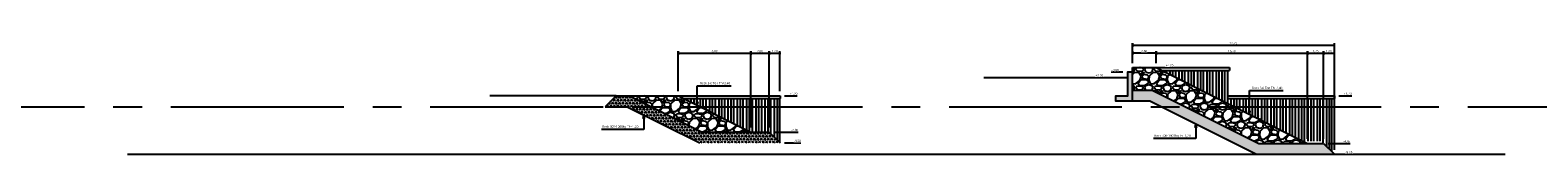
# Model space of a CAD drawing. Header units: metres. Extents: x 2831 to 4656, y -1529 to 547.
# Tile 10 of 20: x 4008 to 4174, y -1465 to -1453. Entities that reach past the tile are written whole.
import ezdxf
from ezdxf.enums import TextEntityAlignment as Align

# ---------------------------------------------------------------- set-up
doc = ezdxf.new("R2010")
doc.units = ezdxf.units.M
doc.linetypes.add('06 Sections$0$CENTER2', pattern=[28.575, 19.05, -3.175, 3.175, -3.175])
for name, color, linetype in [('06 Sections$0$H000B2-HATCH-018', 1, 'Continuous'), ('06 Sections$0$H000BW-HATCH-K253', 253, 'Continuous'), ('06 Sections$0$H000E1-GEN-013', 8, 'Continuous'), ('06 Sections$0$H000E4-GEN-035', 3, 'Continuous'), ('06 Sections$0$H000E5-GEN-050', 4, 'Continuous'), ('06 Sections$0$H000H3-TEXT-025', 7, 'Continuous'), ('06 Sections$0$H000S3-DIM-025', 7, 'Continuous'), ('06 Sections$0$H030L2-SYS-018', 1, '06 Sections$0$CENTER2')]:
    doc.layers.add(name, color=color, linetype=linetype)
doc.styles.add('06 Sections$0$ISO', font='segoeui.ttf')
doc.dimstyles.new('06 Sections$0$WB-M100', dxfattribs={"dimscale": 0.1, "dimtxt": 2.5, "dimasz": 1, "dimexe": 2, "dimexo": 5, "dimgap": 1, "dimtad": 1, "dimzin": 0, "dimdsep": 46, "dimtxsty": '06 Sections$0$ISO', "dimblk1": '06 Sections$0$dimdot', "dimblk2": '06 Sections$0$dimdot', "dimsah": 1, "dimcen": 0, "dimdle": 2, "dimclrd": 256, "dimclre": 256, "dimclrt": 256, "dimadec": 0, "dimazin": 0, "dimtp": 1, "dimtfac": 1, "dimtix": 1, "dimtmove": 0, "dimatfit": 3, "dimldrblk": '06 Sections$0$dimpijl', "dimfxl": 2, "dimtolj": 1, "dimtzin": 1, "dimlwd": -1, "dimlwe": -1, "dimarcsym": 0})

# ---------------------------------------------------------------- blocks, each defined once
blk = doc.blocks.new('06 Sections$0$dimdot')
blk.add_line((-1, 0), (1, 0))
at = {"const_width": 0.5}
blk.add_lwpolyline([(-0.3, 0, 1), (0.2, 0, 1)], format="xyb", close=True, dxfattribs=at)
blk.add_lwpolyline([(0, -2), (0, 2)])
blk = doc.blocks.new('*D443')
at = {"layer": '06 Sections$0$H000S3-DIM-025', "transparency": 16777216}
for p, q in [((770.25, 1.7), (770.25, 6.1)), ((770.35, 5.9), (778.15, 5.9)), ((778.25, -2.3), (778.25, 6.1))]:
    blk.add_line(p, q, dxfattribs=at)
at = {"layer": '06 Sections$0$H000S3-DIM-025', "transparency": 16777216, "xscale": 0.1, "yscale": 0.1, "zscale": 0.1, "rotation": 180}
blk.add_blockref('06 Sections$0$dimdot', (770.25, 5.9), dxfattribs=at)
at = {"layer": '06 Sections$0$H000S3-DIM-025', "transparency": 16777216, "xscale": 0.1, "yscale": 0.1, "zscale": 0.1}
blk.add_blockref('06 Sections$0$dimdot', (778.25, 5.9), dxfattribs=at)
at = {"layer": '06 Sections$0$H000S3-DIM-025', "transparency": 16777216, "insert": (774.25, 6.13), "char_height": 0.25, "attachment_point": 5, "style": '06 Sections$0$ISO', "bg_fill": 3, "box_fill_scale": 1.1, "bg_fill_color": 256, "bg_fill_true_color": 13158600, "bg_fill_transparency": 0}
blk.add_mtext('\\A1;8.00', dxfattribs=at)
blk = doc.blocks.new('06 Sections$0$dimpijl')
at = {"linetype": 'Continuous'}
blk.add_hatch(color=256, dxfattribs=at).paths.add_polyline_path([(0, 0), (-3.5, 0.6), (-3.5, -0.6)])
for p, q in [((-3.5, 0.6), (0, 0)), ((-3.5, 0.6), (-3.5, -0.6)), ((0, 0), (-3.5, -0.6))]:
    blk.add_line(p, q, dxfattribs=at)
blk = doc.blocks.new('*D444')
at = {"layer": '06 Sections$0$H000S3-DIM-025', "transparency": 16777216}
for p, q in [((778.25, -2.3), (778.25, 6.1)), ((778.35, 5.9), (780.15, 5.9)), ((780.25, -2.3), (780.25, 6.1))]:
    blk.add_line(p, q, dxfattribs=at)
at = {"layer": '06 Sections$0$H000S3-DIM-025', "transparency": 16777216, "xscale": 0.1, "yscale": 0.1, "zscale": 0.1, "rotation": 180}
blk.add_blockref('06 Sections$0$dimdot', (778.25, 5.9), dxfattribs=at)
at = {"layer": '06 Sections$0$H000S3-DIM-025', "transparency": 16777216, "xscale": 0.1, "yscale": 0.1, "zscale": 0.1}
blk.add_blockref('06 Sections$0$dimdot', (780.25, 5.9), dxfattribs=at)
at = {"layer": '06 Sections$0$H000S3-DIM-025', "transparency": 16777216, "insert": (779.25, 6.13), "char_height": 0.25, "attachment_point": 5, "style": '06 Sections$0$ISO', "bg_fill": 3, "box_fill_scale": 1.1, "bg_fill_color": 256, "bg_fill_true_color": 13158600, "bg_fill_transparency": 0}
blk.add_mtext('\\A1;2.00', dxfattribs=at)
blk = doc.blocks.new('*D445')
at = {"layer": '06 Sections$0$H000S3-DIM-025', "transparency": 16777216}
for p, q in [((780.25, -2.3), (780.25, 6.1)), ((780.35, 5.9), (781.35, 5.9)), ((781.45, 1.7), (781.45, 6.1))]:
    blk.add_line(p, q, dxfattribs=at)
at = {"layer": '06 Sections$0$H000S3-DIM-025', "transparency": 16777216, "xscale": 0.1, "yscale": 0.1, "zscale": 0.1, "rotation": 180}
blk.add_blockref('06 Sections$0$dimdot', (780.25, 5.9), dxfattribs=at)
at = {"layer": '06 Sections$0$H000S3-DIM-025', "transparency": 16777216, "xscale": 0.1, "yscale": 0.1, "zscale": 0.1}
blk.add_blockref('06 Sections$0$dimdot', (781.45, 5.9), dxfattribs=at)
at = {"layer": '06 Sections$0$H000S3-DIM-025', "transparency": 16777216, "insert": (780.85, 6.13), "char_height": 0.25, "attachment_point": 5, "style": '06 Sections$0$ISO', "bg_fill": 3, "box_fill_scale": 1.1, "bg_fill_color": 256, "bg_fill_true_color": 13158600, "bg_fill_transparency": 0}
blk.add_mtext('\\A1;1.20', dxfattribs=at)
blk = doc.blocks.new('*D296')
at = {"layer": '06 Sections$0$H000S3-DIM-025', "transparency": 16777216}
blk.add_line((781.95, 1.2), (783.36, 1.2), dxfattribs=at)
at = {"layer": '06 Sections$0$H000S3-DIM-025', "transparency": 16777216, "insert": (782.94, 1.43), "char_height": 0.25, "attachment_point": 5, "style": '06 Sections$0$ISO', "bg_fill": 3, "box_fill_scale": 1.1, "bg_fill_color": 256, "bg_fill_true_color": 13158600, "bg_fill_transparency": 0}
blk.add_mtext('\\A1;+1.20', dxfattribs=at)
blk = doc.blocks.new('*D372')
at = {"layer": '06 Sections$0$H000S3-DIM-025', "transparency": 16777216}
blk.add_line((780.75, -2.8), (783.45, -2.8), dxfattribs=at)
at = {"layer": '06 Sections$0$H000S3-DIM-025', "transparency": 16777216, "insert": (783.07, -2.57), "char_height": 0.25, "attachment_point": 5, "style": '06 Sections$0$ISO', "bg_fill": 3, "box_fill_scale": 1.1, "bg_fill_color": 256, "bg_fill_true_color": 13158600, "bg_fill_transparency": 0}
blk.add_mtext('\\A1;-2.80', dxfattribs=at)
blk = doc.blocks.new('*D373')
at = {"layer": '06 Sections$0$H000S3-DIM-025', "transparency": 16777216}
blk.add_line((781.95, -4), (783.74, -4), dxfattribs=at)
at = {"layer": '06 Sections$0$H000S3-DIM-025', "transparency": 16777216, "insert": (783.36, -3.77), "char_height": 0.25, "attachment_point": 5, "style": '06 Sections$0$ISO', "bg_fill": 3, "box_fill_scale": 1.1, "bg_fill_color": 256, "bg_fill_true_color": 13158600, "bg_fill_transparency": 0}
blk.add_mtext('\\A1;-4.00', dxfattribs=at)
blk = doc.blocks.new('*D311')
at = {"layer": '06 Sections$0$H000S3-DIM-025', "transparency": 16777216}
for p, q in [((822.88, 4.8), (822.88, 6.1)), ((822.98, 5.9), (839.48, 5.9)), ((839.58, -3.55), (839.58, 6.1))]:
    blk.add_line(p, q, dxfattribs=at)
at = {"layer": '06 Sections$0$H000S3-DIM-025', "transparency": 16777216, "xscale": 0.1, "yscale": 0.1, "zscale": 0.1, "rotation": 180}
blk.add_blockref('06 Sections$0$dimdot', (822.88, 5.9), dxfattribs=at)
at = {"layer": '06 Sections$0$H000S3-DIM-025', "transparency": 16777216, "xscale": 0.1, "yscale": 0.1, "zscale": 0.1}
blk.add_blockref('06 Sections$0$dimdot', (839.58, 5.9), dxfattribs=at)
at = {"layer": '06 Sections$0$H000S3-DIM-025', "transparency": 16777216, "insert": (831.23, 6.13), "char_height": 0.25, "attachment_point": 5, "style": '06 Sections$0$ISO', "bg_fill": 3, "box_fill_scale": 1.1, "bg_fill_color": 256, "bg_fill_true_color": 13158600, "bg_fill_transparency": 0}
blk.add_mtext('\\A1;16.70', dxfattribs=at)
blk = doc.blocks.new('*D315')
at = {"layer": '06 Sections$0$H000S3-DIM-025', "transparency": 16777216}
for p, q in [((839.58, -3.55), (839.58, 6.1)), ((839.68, 5.9), (841.23, 5.9)), ((841.33, -3.55), (841.33, 6.1))]:
    blk.add_line(p, q, dxfattribs=at)
at = {"layer": '06 Sections$0$H000S3-DIM-025', "transparency": 16777216, "xscale": 0.1, "yscale": 0.1, "zscale": 0.1, "rotation": 180}
blk.add_blockref('06 Sections$0$dimdot', (839.58, 5.9), dxfattribs=at)
at = {"layer": '06 Sections$0$H000S3-DIM-025', "transparency": 16777216, "xscale": 0.1, "yscale": 0.1, "zscale": 0.1}
blk.add_blockref('06 Sections$0$dimdot', (841.33, 5.9), dxfattribs=at)
at = {"layer": '06 Sections$0$H000S3-DIM-025', "transparency": 16777216, "insert": (840.46, 6.13), "char_height": 0.25, "attachment_point": 5, "style": '06 Sections$0$ISO', "bg_fill": 3, "box_fill_scale": 1.1, "bg_fill_color": 256, "bg_fill_true_color": 13158600, "bg_fill_transparency": 0}
blk.add_mtext('\\A1;1.75', dxfattribs=at)
blk = doc.blocks.new('*D316')
at = {"layer": '06 Sections$0$H000S3-DIM-025', "transparency": 16777216}
for p, q in [((841.33, -3.55), (841.33, 6.1)), ((841.43, 5.9), (842.43, 5.9)), ((842.53, -4.75), (842.53, 6.1))]:
    blk.add_line(p, q, dxfattribs=at)
at = {"layer": '06 Sections$0$H000S3-DIM-025', "transparency": 16777216, "xscale": 0.1, "yscale": 0.1, "zscale": 0.1, "rotation": 180}
blk.add_blockref('06 Sections$0$dimdot', (841.33, 5.9), dxfattribs=at)
at = {"layer": '06 Sections$0$H000S3-DIM-025', "transparency": 16777216, "xscale": 0.1, "yscale": 0.1, "zscale": 0.1}
blk.add_blockref('06 Sections$0$dimdot', (842.53, 5.9), dxfattribs=at)
at = {"layer": '06 Sections$0$H000S3-DIM-025', "transparency": 16777216, "insert": (841.93, 6.13), "char_height": 0.25, "attachment_point": 5, "style": '06 Sections$0$ISO', "bg_fill": 3, "box_fill_scale": 1.1, "bg_fill_color": 256, "bg_fill_true_color": 13158600, "bg_fill_transparency": 0}
blk.add_mtext('\\A1;1.20', dxfattribs=at)
blk = doc.blocks.new('*D295')
at = {"layer": '06 Sections$0$H000S3-DIM-025', "transparency": 16777216}
blk.add_line((843.03, 1.2), (844.44, 1.2), dxfattribs=at)
at = {"layer": '06 Sections$0$H000S3-DIM-025', "transparency": 16777216, "insert": (844.02, 1.43), "char_height": 0.25, "attachment_point": 5, "style": '06 Sections$0$ISO', "bg_fill": 3, "box_fill_scale": 1.1, "bg_fill_color": 256, "bg_fill_true_color": 13158600, "bg_fill_transparency": 0}
blk.add_mtext('\\A1;+1.20', dxfattribs=at)
blk = doc.blocks.new('*D314')
at = {"layer": '06 Sections$0$H000S3-DIM-025', "transparency": 16777216}
blk.add_line((841.83, -4.05), (844.27, -4.05), dxfattribs=at)
at = {"layer": '06 Sections$0$H000S3-DIM-025', "transparency": 16777216, "insert": (843.9, -3.82), "char_height": 0.25, "attachment_point": 5, "style": '06 Sections$0$ISO', "bg_fill": 3, "box_fill_scale": 1.1, "bg_fill_color": 256, "bg_fill_true_color": 13158600, "bg_fill_transparency": 0}
blk.add_mtext('\\A1;-4.05', dxfattribs=at)
blk = doc.blocks.new('*D312')
at = {"layer": '06 Sections$0$H000S3-DIM-025', "transparency": 16777216}
blk.add_line((843.03, -5.25), (844.51, -5.25), dxfattribs=at)
at = {"layer": '06 Sections$0$H000S3-DIM-025', "transparency": 16777216, "insert": (844.14, -5.02), "char_height": 0.25, "attachment_point": 5, "style": '06 Sections$0$ISO', "bg_fill": 3, "box_fill_scale": 1.1, "bg_fill_color": 256, "bg_fill_true_color": 13158600, "bg_fill_transparency": 0}
blk.add_mtext('\\A1;-5.25', dxfattribs=at)
blk = doc.blocks.new('*D451')
at = {"layer": '06 Sections$0$H000S3-DIM-025', "transparency": 16777216}
for p, q in [((820.28, 4.8), (820.28, 6.1)), ((822.78, 5.9), (820.38, 5.9)), ((822.88, 4.8), (822.88, 6.1))]:
    blk.add_line(p, q, dxfattribs=at)
at = {"layer": '06 Sections$0$H000S3-DIM-025', "transparency": 16777216, "xscale": 0.1, "yscale": 0.1, "zscale": 0.1, "rotation": 180}
blk.add_blockref('06 Sections$0$dimdot', (820.28, 5.9), dxfattribs=at)
at = {"layer": '06 Sections$0$H000S3-DIM-025', "transparency": 16777216, "xscale": 0.1, "yscale": 0.1, "zscale": 0.1}
blk.add_blockref('06 Sections$0$dimdot', (822.88, 5.9), dxfattribs=at)
at = {"layer": '06 Sections$0$H000S3-DIM-025', "transparency": 16777216, "insert": (821.58, 6.13), "char_height": 0.25, "attachment_point": 5, "style": '06 Sections$0$ISO', "bg_fill": 3, "box_fill_scale": 1.1, "bg_fill_color": 256, "bg_fill_true_color": 13158600, "bg_fill_transparency": 0}
blk.add_mtext('\\A1;2.60', dxfattribs=at)
blk = doc.blocks.new('*D313')
at = {"layer": '06 Sections$0$H000S3-DIM-025', "transparency": 16777216}
for p, q in [((820.28, 4.8), (820.28, 6.98)), ((820.38, 6.78), (842.43, 6.78)), ((842.53, -4.75), (842.53, 6.98))]:
    blk.add_line(p, q, dxfattribs=at)
at = {"layer": '06 Sections$0$H000S3-DIM-025', "transparency": 16777216, "xscale": 0.1, "yscale": 0.1, "zscale": 0.1, "rotation": 180}
blk.add_blockref('06 Sections$0$dimdot', (820.28, 6.78), dxfattribs=at)
at = {"layer": '06 Sections$0$H000S3-DIM-025', "transparency": 16777216, "xscale": 0.1, "yscale": 0.1, "zscale": 0.1}
blk.add_blockref('06 Sections$0$dimdot', (842.53, 6.78), dxfattribs=at)
at = {"layer": '06 Sections$0$H000S3-DIM-025', "transparency": 16777216, "insert": (831.41, 7.01), "char_height": 0.25, "attachment_point": 5, "style": '06 Sections$0$ISO', "bg_fill": 3, "box_fill_scale": 1.1, "bg_fill_color": 256, "bg_fill_true_color": 13158600, "bg_fill_transparency": 0}
blk.add_mtext('\\A1;22.25', dxfattribs=at)
blk = doc.blocks.new('*D382')
at = {"layer": '06 Sections$0$H000S3-DIM-025', "transparency": 16777216}
blk.add_line((823.38, 4.3), (824.79, 4.3), dxfattribs=at)
at = {"layer": '06 Sections$0$H000S3-DIM-025', "transparency": 16777216, "insert": (824.37, 4.53), "char_height": 0.25, "attachment_point": 5, "style": '06 Sections$0$ISO', "bg_fill": 3, "box_fill_scale": 1.1, "bg_fill_color": 256, "bg_fill_true_color": 13158600, "bg_fill_transparency": 0}
blk.add_mtext('\\A1;+4.30', dxfattribs=at)
blk = doc.blocks.new('*D383')
at = {"layer": '06 Sections$0$H000S3-DIM-025', "transparency": 16777216}
blk.add_line((815.65, 3.2), (817.06, 3.2), dxfattribs=at)
at = {"layer": '06 Sections$0$H000S3-DIM-025', "transparency": 16777216, "insert": (816.64, 3.43), "char_height": 0.25, "attachment_point": 5, "style": '06 Sections$0$ISO', "bg_fill": 3, "box_fill_scale": 1.1, "bg_fill_color": 256, "bg_fill_true_color": 13158600, "bg_fill_transparency": 0}
blk.add_mtext('\\A1;+3.20', dxfattribs=at)
blk = doc.blocks.new('*D384')
at = {"layer": '06 Sections$0$H000S3-DIM-025', "transparency": 16777216}
blk.add_line((819.24, 3.8), (817.93, 3.8), dxfattribs=at)
at = {"layer": '06 Sections$0$H000S3-DIM-025', "transparency": 16777216, "insert": (818.36, 4.03), "char_height": 0.25, "attachment_point": 5, "style": '06 Sections$0$ISO', "bg_fill": 3, "box_fill_scale": 1.1, "bg_fill_color": 256, "bg_fill_true_color": 13158600, "bg_fill_transparency": 0}
blk.add_mtext('\\A1;+3.80', dxfattribs=at)
blk = doc.blocks.new('06 Sections')
at = {"layer": '06 Sections$0$H000B2-HATCH-018'}
h = blk.add_hatch(dxfattribs=at)
h.set_pattern_fill('GRAVEL', color=256, scale=0.08)
h.set_pattern_definition([(228.012788, (100.85399, 1.032), (-16.256, -18.288), [0.273377, -27.064387]), (184.969741, (100.67111, 0.8288), (24.38399999, 2.032000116), [0.469124, -46.443239]), (132.510447, (100.20375, 0.78816), (20.320000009, -22.351999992), [0.330785, -32.747778]), (267.273689, (99.41127, 0.28016), (2.032000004, 40.64), [0.4272036, -42.29315]), (292.833654, (99.39095, -0.14656), (-10.160000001, 24.384), [0.418907, -41.471846]), (357.273689, (99.55351, -0.53264), (-40.64, 2.032000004), [0.4272036, -42.29315]), (37.69424, (99.98023, -0.55296), (-26.415999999, -20.3200000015), [0.564955, -55.930492]), (72.255328, (100.42727, -0.20752), (14.224000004, 44.703999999), [0.5333756, -52.8042053]), (121.429566, (100.58983, 0.30048), (-16.256000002, 26.415999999), [0.4286504, -42.4364366]), (175.236358, (100.36631, 0.66624), (22.352, -2.032000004), [0.4893706, -23.9791496]), (222.397438, (99.87863, 0.70688), (-24.383999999, -22.352000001), [0.6328623, -62.653418]), (138.814075, (101.42295, 0.25984), (-14.224, 12.192), [0.2160036, -21.3844527]), (171.469234, (101.26039, 0.40208), (26.416000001, -4.063999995), [0.4109456, -40.683711]), (225, (100.854, 0.463), (-3e-16, -2.032), [0.2873675, -2.5863145]), (203.19859, (100.71175, 0.70688), (10.16, 4.064), [0.154753, -15.320498]), (291.80141, (100.5695, 0.64592), (-2.032, 6.096), [0.2188525, -10.7238024]), (30.963757, (100.6508, 0.44272), (6.096, 4.064), [0.355456, -11.4930385]), (161.56505, (100.9556, 0.6256), (4.064, -2.032), [0.2570297, -6.1687185]), (16.38954, (99.39095, 0.64592), (20.32, 6.096), [0.3600704, -35.6470613]), (70.346176, (99.73639, 0.74752), (-8.128, -22.352), [0.302079, -29.9057725]), (293.19859, (100.9556, 1.032), (-4.064, 10.16), [0.309504, -15.165747]), (343.61046, (101.07751, 0.74752), (-20.32, 6.095999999), [0.3600704, -35.6470613]), (339.443955, (99.39095, -0.61392), (-10.16, 4.064), [0.347228, -17.0141875]), (294.77514, (99.71607, -0.73584), (-10.160000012, 22.351999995), [0.2909377, -28.8028747]), (66.80141, (100.9759, -1), (4.064, 10.16), [0.309504, -15.165747]), (17.354025, (101.09783, -0.71552), (-26.416, -8.128000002), [0.340626, -33.721901]), (69.443955, (99.98023, -1), (-4.064, -10.16), [0.173614, -17.1878015]), (101.30993, (100.854, -1), (-2.032, 8.128), [0.1036117, -10.257596]), (165.96376, (100.83367, -0.8984), (6.096, -2.032), [0.418907, -7.9592437]), (186.009006, (100.42727, -0.7968), (20.32, 2.032000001), [0.3882136, -38.433092]), (303.69007, (100.6508, 0.25984), (-2.032, 4.064), [0.293059, -7.033421]), (353.157227, (100.81335, 0.016), (34.544, -4.063999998), [0.5116454, -50.652807]), (60.945396, (101.32135, -0.04496), (-8.128, -14.224), [0.2092066, -20.711514]), (90, (101.423, 0.138), (-2.032, 2.032), [0.12192, -1.91008]), (120.256437, (100.38663, -0.73584), (8.128, -14.224), [0.2822936, -27.9471526]), (48.012787, (100.24439, -0.492), (16.256, 18.288), [0.5467543, -26.79101]), (0, (100.6102, -0.0856), (2.032, 2.032), [0.52832, -1.50368]), (325.304846, (101.13847, -0.0856), (20.320000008, -14.22399999), [0.3212876, -31.8074534]), (254.054604, (101.40263, -0.26848), (-2.032, -8.128), [0.295863, -14.49732]), (207.645975, (101.32135, -0.55296), (-38.608000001, -20.319999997), [0.481716, -47.6899715]), (175.426079, (100.89463, -0.77648), (-26.416, 2.032), [0.5096236, -50.452677])])
h.paths.add_polyline_path([(822.883, 4.3), (820.283, 4.3), (820.283, 1.827), (822.463, 1.827), (834.217, -4.05), (839.583, -4.05)])
h = blk.add_hatch(dxfattribs=at)
h.set_pattern_fill('TRIANG', color=256, scale=0.04)
h.set_pattern_definition([(60, (99.39095, -1), (-0.1905, 0.32995568), [0.1905, -0.1905]), (120, (99.39095, -1), (-0.381, 2e-10), [0.1905, -0.1905]), (0, (99.2957, -0.83502), (0.1905, 0.32995568), [0.1905, -0.1905])])
h.paths.add_polyline_path([(822.463, 1.827), (820.283, 1.827), (820.283, 0.627), (822.18, 0.627), (833.934, -5.25), (842.533, -5.25), (841.333, -4.05), (834.217, -4.05)])
h = blk.add_hatch(dxfattribs=at)
h.set_pattern_fill('TRIANG', color=256, scale=0.04)
h.set_pattern_definition([(60, (38.5595, 0), (-0.1905, 0.32995568), [0.1905, -0.1905]), (120, (38.5595, 0), (-0.381, 2e-10), [0.1905, -0.1905]), (0, (38.46425, 0.16498), (0.1905, 0.32995568), [0.1905, -0.1905])])
h.paths.add_polyline_path([(764.885, 1.2), (763.385, 1.2), (762.185, 0), (764.602, 0), (772.602, -4), (781.452, -4), (780.252, -2.8), (772.885, -2.8)])
h = blk.add_hatch(dxfattribs=at)
h.set_pattern_fill('GRAVEL', color=256, scale=0.08)
h.set_pattern_definition([(228.012788, (40.02254, 2.032), (-16.256, -18.288), [0.273377, -27.064387]), (184.969741, (39.83966, 1.8288), (24.38399999, 2.032000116), [0.469124, -46.443239]), (132.510447, (39.3723, 1.78816), (20.320000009, -22.351999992), [0.330785, -32.747778]), (267.273689, (38.57982, 1.28016), (2.032000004, 40.64), [0.4272036, -42.29315]), (292.833654, (38.5595, 0.85344), (-10.160000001, 24.384), [0.418907, -41.471846]), (357.273689, (38.72206, 0.46736), (-40.64, 2.032000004), [0.4272036, -42.29315]), (37.69424, (39.14878, 0.44704), (-26.415999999, -20.3200000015), [0.564955, -55.930492]), (72.255328, (39.59582, 0.79248), (14.224000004, 44.703999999), [0.5333756, -52.8042053]), (121.429566, (39.75838, 1.30048), (-16.256000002, 26.415999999), [0.4286504, -42.4364366]), (175.236358, (39.53486, 1.66624), (22.352, -2.032000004), [0.4893706, -23.9791496]), (222.397438, (39.04718, 1.70688), (-24.383999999, -22.352000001), [0.6328623, -62.653418]), (138.814075, (40.5915, 1.25984), (-14.224, 12.192), [0.2160036, -21.3844527]), (171.469234, (40.42894, 1.40208), (26.416000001, -4.063999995), [0.4109456, -40.683711]), (225, (40.0225, 1.463), (-3e-16, -2.032), [0.2873675, -2.5863145]), (203.19859, (39.8803, 1.70688), (10.16, 4.064), [0.154753, -15.320498]), (291.80141, (39.73806, 1.64592), (-2.032, 6.096), [0.2188525, -10.7238024]), (30.963757, (39.81934, 1.44272), (6.096, 4.064), [0.355456, -11.4930385]), (161.56505, (40.12414, 1.6256), (4.064, -2.032), [0.2570297, -6.1687185]), (16.38954, (38.5595, 1.64592), (20.32, 6.096), [0.3600704, -35.6470613]), (70.346176, (38.90494, 1.74752), (-8.128, -22.352), [0.302079, -29.9057725]), (293.19859, (40.12414, 2.032), (-4.064, 10.16), [0.309504, -15.165747]), (343.61046, (40.24606, 1.74752), (-20.32, 6.095999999), [0.3600704, -35.6470613]), (339.443955, (38.5595, 0.38608), (-10.16, 4.064), [0.347228, -17.0141875]), (294.77514, (38.88462, 0.26416), (-10.160000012, 22.351999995), [0.2909377, -28.8028747]), (66.80141, (40.14446, 0), (4.064, 10.16), [0.309504, -15.165747]), (17.354025, (40.26638, 0.28448), (-26.416, -8.128000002), [0.340626, -33.721901]), (69.443955, (39.14878, 0), (-4.064, -10.16), [0.173614, -17.1878015]), (101.30993, (40.02254, 0), (-2.032, 8.128), [0.1036117, -10.257596]), (165.96376, (40.0022, 0.1016), (6.096, -2.032), [0.418907, -7.9592437]), (186.009006, (39.59582, 0.2032), (20.32, 2.032000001), [0.3882136, -38.433092]), (303.69007, (39.81934, 1.25984), (-2.032, 4.064), [0.293059, -7.033421]), (353.157227, (39.9819, 1.016), (34.544, -4.063999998), [0.5116454, -50.652807]), (60.945396, (40.4899, 0.95504), (-8.128, -14.224), [0.2092066, -20.711514]), (90, (40.5915, 1.138), (-2.032, 2.032), [0.12192, -1.91008]), (120.256437, (39.55518, 0.26416), (8.128, -14.224), [0.2822936, -27.9471526]), (48.012787, (39.41294, 0.508), (16.256, 18.288), [0.5467543, -26.79101]), (0, (39.7787, 0.9144), (2.032, 2.032), [0.52832, -1.50368]), (325.304846, (40.30702, 0.9144), (20.320000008, -14.22399999), [0.3212876, -31.8074534]), (254.054604, (40.57118, 0.73152), (-2.032, -8.128), [0.295863, -14.49732]), (207.645975, (40.4899, 0.44704), (-38.608000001, -20.319999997), [0.481716, -47.6899715]), (175.426079, (40.06318, 0.22352), (-26.416, 2.032), [0.5096236, -50.452677])])
h.paths.add_polyline_path([(770.252, 1.2), (764.885, 1.2), (772.885, -2.8), (778.252, -2.8)])
at = {"layer": '06 Sections$0$H000BW-HATCH-K253'}
h = blk.add_hatch(color=256, dxfattribs=at)
h.dxf.hatch_style = 1
h.paths.add_polyline_path([(819.743, 1.167), (818.427, 1.167), (818.427, 0.627), (820.283, 0.627), (820.283, 3.8), (819.743, 3.8)])
at = {"layer": '06 Sections$0$H000E1-GEN-013'}
for p, q in [((823.681, 4), (823.681, 3.901)), ((823.994, 4), (823.994, 3.745)), ((824.387, 4), (824.387, 3.548)), ((824.701, 4), (824.701, 3.391)), ((825.014, 4), (825.014, 3.235)), ((825.407, 4), (825.407, 3.038)), ((825.721, 4), (825.721, 2.881)), ((826.034, 4), (826.034, 2.725)), ((826.427, 4), (826.427, 2.528)), ((826.741, 4), (826.741, 2.371)), ((827.054, 4), (827.054, 2.215)), ((827.447, 4), (827.447, 2.018)), ((827.761, 4), (827.761, 1.861)), ((828.074, 4), (828.074, 1.705)), ((828.467, 4), (828.467, 1.508)), ((828.781, 4), (828.781, 1.351)), ((829.094, 4), (829.094, 1.195)), ((829.487, 4), (829.487, 0.998)), ((829.801, 4), (829.801, 0.841)), ((830.114, 4), (830.114, 0.685)), ((830.427, 4), (830.427, 0.528)), ((830.74, 4), (830.74, 0.372)), ((770.928, 0.9), (770.928, 0.862)), ((771.242, 0.9), (771.242, 0.705)), ((771.635, 0.9), (771.635, 0.508)), ((771.948, 0.9), (771.948, 0.352)), ((772.262, 0.9), (772.262, 0.195)), ((772.655, 0.9), (772.655, -0.002)), ((772.968, 0.9), (772.968, -0.158)), ((773.282, 0.9), (773.282, -0.315)), ((773.675, 0.9), (773.675, -0.512)), ((773.988, 0.9), (773.988, -0.668)), ((774.302, 0.9), (774.302, -0.825)), ((774.695, 0.9), (774.695, -1.022)), ((775.008, 0.9), (775.008, -1.178)), ((775.322, 0.9), (775.322, -1.335)), ((775.715, 0.9), (775.715, -1.532)), ((776.028, 0.9), (776.028, -1.688)), ((776.342, 0.9), (776.342, -1.845)), ((776.735, 0.9), (776.735, -2.042)), ((777.048, 0.9), (777.048, -2.198)), ((777.362, 0.9), (777.362, -2.355)), ((777.755, 0.9), (777.755, -2.552)), ((778.068, 0.9), (778.068, -2.708)), ((778.382, 0.9), (778.382, -2.8)), ((778.775, 0.9), (778.775, -2.8)), ((779.088, 0.9), (779.088, -2.8)), ((779.402, 0.9), (779.402, -2.8)), ((779.795, 0.9), (779.795, -2.8)), ((780.108, 0.9), (780.108, -2.8)), ((780.422, 0.9), (780.422, -2.97)), ((780.815, 0.9), (780.815, -3.363)), ((781.128, 0.9), (781.128, -3.676)), ((781.382, 0.9), (781.382, -3.93)), ((831.134, 0.9), (831.134, 0.175)), ((831.447, 0.9), (831.447, 0.018)), ((831.76, 0.9), (831.76, -0.138)), ((832.073, 0.9), (832.073, -0.295)), ((832.467, 0.9), (832.467, -0.492)), ((832.78, 0.9), (832.78, -0.648)), ((833.093, 0.9), (833.093, -0.805)), ((833.487, 0.9), (833.487, -1.002)), ((833.8, 0.9), (833.8, -1.158)), ((834.113, 0.9), (834.113, -1.315)), ((834.506, 0.9), (834.506, -1.512)), ((834.82, 0.9), (834.82, -1.668)), ((835.133, 0.9), (835.133, -1.825)), ((835.526, 0.9), (835.526, -2.022)), ((835.84, 0.9), (835.84, -2.178)), ((836.153, 0.9), (836.153, -2.335)), ((836.546, 0.9), (836.546, -2.532)), ((836.86, 0.9), (836.86, -2.688)), ((837.173, 0.9), (837.173, -2.845)), ((837.566, 0.9), (837.566, -3.042)), ((837.88, 0.9), (837.88, -3.198)), ((838.193, 0.9), (838.193, -3.355)), ((838.586, 0.9), (838.586, -3.552)), ((838.9, 0.9), (838.9, -3.708)), ((839.213, 0.9), (839.213, -3.8)), ((839.606, 0.9), (839.606, -3.8)), ((839.92, 0.9), (839.92, -3.8)), ((840.233, 0.9), (840.233, -3.8)), ((840.626, 0.9), (840.626, -3.8)), ((840.94, 0.9), (840.94, -3.8)), ((841.253, 0.9), (841.253, -3.97)), ((841.646, 0.9), (841.646, -4.363)), ((841.96, 0.9), (841.96, -4.676)), ((842.213, 0.9), (842.213, -4.93))]:
    blk.add_line(p, q, dxfattribs=at)
at = {"layer": '06 Sections$0$H000E4-GEN-035'}
for p, q in [((820.283, 4.3), (822.883, 4.3)), ((822.883, 4.3), (839.583, -4.05)), ((822.883, 4.3), (830.983, 4.3)), ((823.483, 4), (830.983, 4)), ((830.983, 4.3), (830.983, 4)), ((803.9, 3.2), (819.743, 3.2)), ((820.283, 1.827), (822.463, 1.827)), ((822.463, 1.827), (834.217, -4.05)), ((763.385, 1.2), (749.49, 1.2)), ((763.385, 1.2), (762.185, 0)), ((763.385, 1.2), (770.252, 1.2)), ((764.885, 1.2), (772.885, -2.8)), ((770.252, 1.2), (781.452, 1.2)), ((770.252, 1.2), (778.252, -2.8)), ((770.852, 0.9), (781.452, 0.9)), ((781.452, 1.2), (781.452, 0.9)), ((820.283, 0.627), (822.18, 0.627)), ((822.18, 0.627), (833.934, -5.25)), ((830.74, 1.2), (842.533, 1.2)), ((830.74, 0.9), (842.533, 0.9)), ((842.533, 1.2), (842.533, 0.9)), ((762.185, 0), (764.602, 0)), ((764.602, 0), (772.602, -4)), ((772.885, -2.8), (780.252, -2.8)), ((780.252, -2.8), (781.452, -4)), ((834.217, -4.05), (841.333, -4.05)), ((841.333, -4.05), (842.533, -5.25)), ((709.562, -5.25), (861.363, -5.25))]:
    blk.add_line(p, q, dxfattribs=at)
at = {"layer": '06 Sections$0$H000E5-GEN-050'}
blk.add_lwpolyline([(820.283, 3.8), (819.743, 3.8), (819.743, 1.167), (818.427, 1.167), (818.427, 0.627), (820.283, 0.627), (820.283, 4.3), (820.283, 4.3)], dxfattribs=at)
at = {"layer": '06 Sections$0$H030L2-SYS-018'}
blk.add_line((-171.475, 0), (1168.02, 0), dxfattribs=at)
at = {"layer": '06 Sections$0$H000S3-DIM-025'}
for base, p1, p2, picture, middle in [((778.252, 5.904), (770.252, 1.2), (778.252, -2.8), '*D443', (774.252, 6.134)), ((839.583, 5.904), (822.883, 4.3), (839.583, -4.05), '*D311', (831.233, 6.134))]:
    dim = blk.add_linear_dim(base=base, p1=p1, p2=p2, dimstyle='06 Sections$0$WB-M100', override={"dimpost": '<>', "dimtmove": 1, "dimtfill": 1}, dxfattribs=at)
    dim.commit()
    dim.dimension.update_dxf_attribs({"geometry": picture, "text_midpoint": middle})
for base, p1, p2, picture, middle in [((780.252, 5.904), (778.252, -2.8), (780.252, -2.8), '*D444', (779.252, 6.134)), ((841.333, 5.904), (839.583, -4.05), (841.333, -4.05), '*D315', (840.458, 6.134))]:
    dim = blk.add_linear_dim(base=base, p1=p1, p2=p2, dimstyle='06 Sections$0$WB-M100', override={"dimpost": '<>', "dimtmove": 1, "dimtfill": 1}, dxfattribs=at)
    dim.commit()
    dim.dimension.update_dxf_attribs({"geometry": picture, "text_midpoint": middle})
dim = blk.add_linear_dim(base=(820.283, 5.904), p1=(822.883, 4.3), p2=(820.283, 4.3), angle=180, dimstyle='06 Sections$0$WB-M100', override={"dimpost": '<>', "dimtmove": 1, "dimtfill": 1}, dxfattribs=at)
dim.commit()
dim.dimension.update_dxf_attribs({"geometry": '*D451', "text_midpoint": (821.583, 6.134)})
for base, p1, p2, picture, middle in [((781.452, 5.904), (780.252, -2.8), (781.452, 1.2), '*D445', (780.852, 6.134)), ((842.533, 5.904), (841.333, -4.05), (842.533, -5.25), '*D316', (841.933, 6.134))]:
    dim = blk.add_linear_dim(base=base, p1=p1, p2=p2, dimstyle='06 Sections$0$WB-M100', override={"dimpost": '<>', "dimtmove": 1, "dimtfill": 1}, dxfattribs=at)
    dim.commit()
    dim.dimension.update_dxf_attribs({"geometry": picture, "text_midpoint": middle})
dim = blk.add_ordinate_dim(feature_location=(781.452, 1.2), offset=(0.966, 0), dtype=0, origin=(-60.441, 0), dimstyle='06 Sections$0$WB-M100', override={"dimpost": '+<>', "dimtfill": 1}, dxfattribs=at)
dim.commit()
dim.dimension.update_dxf_attribs({"geometry": '*D296', "text_midpoint": (782.94, 1.43)})
at = {"layer": '06 Sections$0$H000H3-TEXT-025', "insert": (772.638, 2.415), "char_height": 0.25, "attachment_point": 7, "style": '06 Sections$0$ISO'}
blk.add_mtext('\\A1;Rock 3-6 Ton Th=2,40', dxfattribs=at)
at = {"layer": '06 Sections$0$H000S3-DIM-025'}
dim = blk.add_ordinate_dim(feature_location=(780.252, -2.8), offset=(2.342, 0), dtype=0, origin=(-171.475, 0), dimstyle='06 Sections$0$WB-M100', override={"dimpost": '-<>', "dimtfill": 1}, dxfattribs=at)
dim.commit()
dim.dimension.update_dxf_attribs({"geometry": '*D372', "text_midpoint": (783.073, -2.571)})
dim = blk.add_ordinate_dim(feature_location=(781.452, -4), offset=(1.434, 0), dtype=0, origin=(-171.475, 0), dimstyle='06 Sections$0$WB-M100', override={"dimpost": '-<>', "dimtfill": 1}, dxfattribs=at)
dim.commit()
dim.dimension.update_dxf_attribs({"geometry": '*D373', "text_midpoint": (783.365, -3.771)})
at = {"layer": '06 Sections$0$H000H3-TEXT-025', "style": '06 Sections$0$ISO'}
blk.add_text('1:2', height=0.25, rotation=333.43495, dxfattribs=at).set_placement((773.178, -0.235), align=Align.BOTTOM_LEFT)
at = {"layer": '06 Sections$0$H000H3-TEXT-025', "insert": (765.852, -2.402), "char_height": 0.25, "attachment_point": 9, "style": '06 Sections$0$ISO'}
blk.add_mtext('\\A1;Rock 300-1000kg Th=1,20', dxfattribs=at)
at = {"layer": '06 Sections$0$H000H3-TEXT-025', "annotation_type": 0, "has_hookline": 1}
for points, hookline_direction, text_width in [([(772.332, 0.19), (772.332, 2.315), (772.538, 2.315)], 0, 3.425), ([(766.432, -0.942), (766.432, -2.502), (765.952, -2.502)], 1, 4.079)]:
    blk.add_leader(points, dimstyle='06 Sections$0$WB-M100', dxfattribs=dict(at, hookline_direction=hookline_direction, text_width=text_width))
at = {"layer": '06 Sections$0$H000S3-DIM-025'}
dim = blk.add_ordinate_dim(feature_location=(842.533, 1.2), offset=(0.966, 0), dtype=0, origin=(0.391, 0), dimstyle='06 Sections$0$WB-M100', override={"dimpost": '+<>', "dimtfill": 1}, dxfattribs=at)
dim.commit()
dim.dimension.update_dxf_attribs({"geometry": '*D295', "text_midpoint": (844.022, 1.43)})
at = {"layer": '06 Sections$0$H000H3-TEXT-025', "insert": (833.47, 1.893), "char_height": 0.25, "attachment_point": 7, "style": '06 Sections$0$ISO'}
blk.add_mtext('\\A1;Rock 3-6 Ton Th=2,40', dxfattribs=at)
at = {"layer": '06 Sections$0$H000S3-DIM-025'}
dim = blk.add_ordinate_dim(feature_location=(841.333, -4.05), offset=(2.092, 0), dtype=0, origin=(0.391, 0), dimstyle='06 Sections$0$WB-M100', override={"dimpost": '-<>', "dimtfill": 1}, dxfattribs=at)
dim.commit()
dim.dimension.update_dxf_attribs({"geometry": '*D314', "text_midpoint": (843.9, -3.821)})
dim = blk.add_ordinate_dim(feature_location=(842.533, -5.25), offset=(1.131, 0), dtype=0, origin=(-171.475, 0), dimstyle='06 Sections$0$WB-M100', override={"dimpost": '-<>', "dimtfill": 1}, dxfattribs=at)
dim.commit()
dim.dimension.update_dxf_attribs({"geometry": '*D312', "text_midpoint": (844.138, -5.021)})
at = {"layer": '06 Sections$0$H000H3-TEXT-025', "style": '06 Sections$0$ISO'}
blk.add_text('1:2', height=0.25, rotation=333.43495, dxfattribs=at).set_placement((834.01, -1.235), align=Align.BOTTOM_LEFT)
at = {"layer": '06 Sections$0$H000H3-TEXT-025', "insert": (826.683, -3.402), "char_height": 0.25, "attachment_point": 9, "style": '06 Sections$0$ISO'}
blk.add_mtext('\\A1;Rock 300-1000kg Th=1,20', dxfattribs=at)
at = {"layer": '06 Sections$0$H000H3-TEXT-025', "annotation_type": 0, "has_hookline": 1}
for points, hookline_direction, text_width in [([(833.164, -0.81), (833.164, 1.793), (833.37, 1.793)], 0, 3.425), ([(827.264, -1.942), (827.264, -3.502), (826.783, -3.502)], 1, 4.079)]:
    blk.add_leader(points, dimstyle='06 Sections$0$WB-M100', dxfattribs=dict(at, hookline_direction=hookline_direction, text_width=text_width))
at = {"layer": '06 Sections$0$H000S3-DIM-025'}
dim = blk.add_linear_dim(base=(842.533, 6.784), p1=(820.283, 4.3), p2=(842.533, -5.25), dimstyle='06 Sections$0$WB-M100', override={"dimpost": '<>', "dimtmove": 1, "dimtfill": 1}, dxfattribs=at)
dim.commit()
dim.dimension.update_dxf_attribs({"geometry": '*D313', "text_midpoint": (831.408, 7.013)})
dim = blk.add_ordinate_dim(feature_location=(822.883, 4.3), offset=(0.966, 0), dtype=0, origin=(-171.475, 0), dimstyle='06 Sections$0$WB-M100', override={"dimpost": '+<>', "dimtfill": 1}, dxfattribs=at)
dim.commit()
dim.dimension.update_dxf_attribs({"geometry": '*D382', "text_midpoint": (824.372, 4.529)})
dim = blk.add_ordinate_dim(feature_location=(815.154, 3.2), offset=(0.966, 0), dtype=0, origin=(-171.475, 0), dimstyle='06 Sections$0$WB-M100', override={"dimpost": '+<>', "dimtfill": 1}, dxfattribs=at)
dim.commit()
dim.dimension.update_dxf_attribs({"geometry": '*D383', "text_midpoint": (816.643, 3.429)})
dim = blk.add_ordinate_dim(feature_location=(819.743, 3.8), offset=(-0.865, 0), dtype=0, origin=(-177.102, 0), dimstyle='06 Sections$0$WB-M100', override={"dimpost": '+<>', "dimtfill": 1}, dxfattribs=at)
dim.commit()
dim.dimension.update_dxf_attribs({"geometry": '*D384', "text_midpoint": (818.357, 4.029)})

msp = doc.modelspace()

# ---------------------------------------------------------------- block references
msp.add_blockref('06 Sections', (3308.804, -1460.004))

doc.saveas('drawing.dxf')
